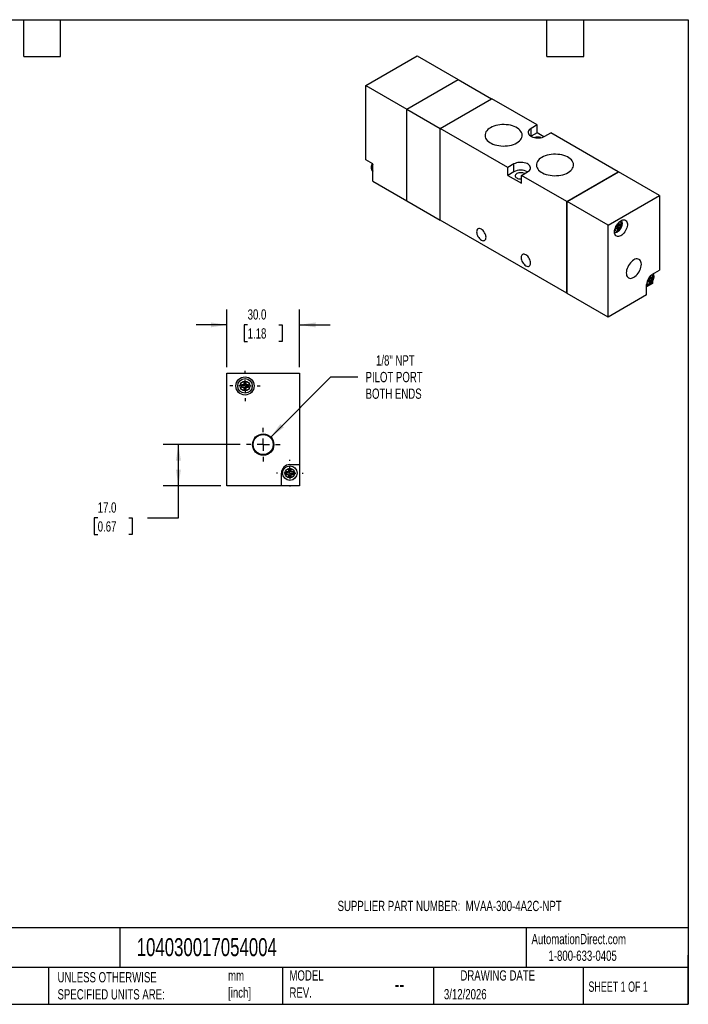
# Model space of a CAD drawing. Header units: millimetres. Extents: x 13 to 546, y 13 to 419.
# Tile 2 of 2: x 270 to 546, y 13 to 419. Entities that reach past the tile are written whole.
import ezdxf

# ---------------------------------------------------------------- set-up
doc = ezdxf.new("R2010")
doc.units = ezdxf.units.MM
doc.header["$LTSCALE"] = 2
doc.linetypes.add('SLD-Center', pattern=[19.05, 15.24, -1.27, 1.27, -1.27])
doc.linetypes.add('SLD-Solid', pattern=[0])
doc.layers.add('CENTER', color=40, linetype='SLD-Center')
doc.layers.add('DIMENSIONS', color=140, linetype='SLD-Solid', lineweight=25)
doc.layers.add('TEXT', color=140, linetype='SLD-Solid', lineweight=25)
doc.styles.add('SLDTEXTSTYLE0', font='TXT', dxfattribs={"width": 0.7})
doc.styles.add('SLDTEXTSTYLE1', font='TXT', dxfattribs={"width": 0.65})
doc.dimstyles.new('SLDDIMSTYLE2', dxfattribs={"dimtxt": 4.316016, "dimasz": 6.604, "dimexe": 0, "dimexo": 0.0625, "dimgap": 1.079004, "dimtad": 0, "dimtih": 1, "dimtoh": 1, "dimdec": 1, "dimrnd": 1e-09, "dimzin": 4, "dimdsep": 46, "dimtxsty": 'SLDTEXTSTYLE0', "dimsah": 1, "dimcen": 0.09, "dimadec": 0, "dimazin": 1, "dimtfac": 1, "dimtdec": 1, "dimtofl": 0, "dimtmove": 0, "dimatfit": 3, "dimfxl": 0, "dimfrac": 2, "dimtolj": 1, "dimtzin": 12, "dimarcsym": 0})
doc.dimstyles.new('SLDDIMSTYLE4', dxfattribs={"dimtxt": 4.316016, "dimasz": 6.604, "dimexe": 0, "dimexo": 0.0625, "dimgap": 1.079004, "dimtad": 0, "dimtih": 1, "dimtoh": 1, "dimdec": 1, "dimrnd": 1e-09, "dimzin": 12, "dimdsep": 46, "dimtxsty": 'SLDTEXTSTYLE0', "dimsah": 1, "dimcen": 0, "dimadec": 0, "dimazin": 3, "dimtfac": 1, "dimtdec": 1, "dimtofl": 0, "dimtmove": 0, "dimatfit": 3, "dimfxl": 0, "dimfrac": 2, "dimtolj": 1, "dimtzin": 12, "dimarcsym": 0})
doc.dimstyles.new('SLDDIMSTYLE5', dxfattribs={"dimtxt": 4.316016, "dimasz": 6.604, "dimexe": 0, "dimexo": 0.0625, "dimgap": 1.079004, "dimtad": 0, "dimtih": 1, "dimtoh": 1, "dimdec": 1, "dimrnd": 1e-09, "dimzin": 4, "dimdsep": 46, "dimtxsty": 'SLDTEXTSTYLE0', "dimsah": 1, "dimcen": 0.09, "dimadec": 0, "dimazin": 1, "dimtfac": 1, "dimtdec": 1, "dimtmove": 0, "dimatfit": 0, "dimfxl": 0, "dimfrac": 2, "dimtolj": 1, "dimtzin": 12, "dimarcsym": 0})

# ---------------------------------------------------------------- blocks, each defined once
blk = doc.blocks.new('_D_6')
at = {"layer": 'DIMENSIONS'}
for p, q in [((361.14, 243.74), (329.28, 243.74)), ((335.63, 226.74), (335.63, 243.74)), ((353.09, 226.74), (329.28, 226.74)), ((335.63, 213.44), (335.63, 226.74)), ((302.32, 213.44), (300.87, 213.44)), ((300.87, 213.44), (300.87, 206.58)), ((315.15, 213.44), (316.6, 213.44)), ((316.6, 213.44), (316.6, 206.58)), ((322.93, 213.44), (335.63, 213.44)), ((300.87, 206.58), (302.32, 206.58)), ((316.6, 206.58), (315.15, 206.58))]:
    blk.add_line(p, q, dxfattribs=at)
for points in [[(335.63, 243.74), (334.62, 237.13), (336.65, 237.13)], [(335.63, 226.74), (336.65, 233.34), (334.62, 233.34)]]:
    blk.add_solid(points, dxfattribs=at)
at = {"layer": 'DIMENSIONS', "char_height": 4.233, "attachment_point": 1, "style": 'SLDTEXTSTYLE0'}
for s, insert in [('17.0', (302.32, 219.87)), ('0.67', (302.32, 212.04))]:
    blk.add_mtext(s, dxfattribs=dict(at, insert=insert))
blk = doc.blocks.new('_D_7')
at = {"layer": 'DIMENSIONS'}
for p, q in [((373.75, 246.85), (398.59, 271.69)), ((398.59, 271.69), (409.7, 271.69))]:
    blk.add_line(p, q, dxfattribs=at)
blk.add_solid([(373.75, 246.85), (379.14, 250.8), (377.7, 252.24)], dxfattribs=at)
at = {"layer": 'DIMENSIONS', "char_height": 4.233, "attachment_point": 1, "style": 'SLDTEXTSTYLE0'}
for s, insert in [('1/8" NPT', (417.21, 280.58)), ('PILOT PORT', (412.88, 273.72)), ('BOTH ENDS', (412.91, 266.86))]:
    blk.add_mtext(s, dxfattribs=dict(at, insert=insert))
blk = doc.blocks.new('_D_8')
at = {"layer": 'DIMENSIONS'}
for p, q in [((355.63, 275.68), (355.63, 299.49)), ((385.63, 275.68), (385.63, 299.49)), ((355.63, 293.14), (342.93, 293.14)), ((364.22, 293.14), (362.77, 293.14)), ((362.77, 293.14), (362.77, 286.28)), ((377.04, 293.14), (378.49, 293.14)), ((378.49, 293.14), (378.49, 286.28)), ((385.63, 293.14), (398.33, 293.14)), ((362.77, 286.28), (364.22, 286.28)), ((378.49, 286.28), (377.04, 286.28))]:
    blk.add_line(p, q, dxfattribs=at)
for points in [[(355.63, 293.14), (349.03, 294.15), (349.03, 292.12)], [(385.63, 293.14), (392.24, 292.12), (392.24, 294.15)]]:
    blk.add_solid(points, dxfattribs=at)
at = {"layer": 'DIMENSIONS', "char_height": 4.233, "attachment_point": 1, "style": 'SLDTEXTSTYLE0'}
for s, insert in [('30.0', (364.22, 299.56)), ('1.18', (364.22, 291.73))]:
    blk.add_mtext(s, dxfattribs=dict(at, insert=insert))
blk = doc.blocks.new('SW_CENTERMARKSYMBOL_2')
at = {"layer": 'CENTER', "color": 0}
for p, q in [((0, 5.08), (0, 6.95)), ((-5.08, 0), (-6.95, 0)), ((0, 0), (-2.54, 0)), ((0, 0), (0, 2.54)), ((0, 0), (0, -2.54)), ((0, 0), (2.54, 0)), ((5.08, 0), (6.95, 0)), ((0, -5.08), (0, -6.95))]:
    blk.add_line(p, q, dxfattribs=at)
blk = doc.blocks.new('SW_CENTERMARKSYMBOL_3')
at = {"layer": 'CENTER', "color": 0}
for p, q in [((0, 5.08), (0, 5.54)), ((-5.08, 0), (-5.54, 0)), ((0, 0), (-2.54, 0)), ((0, 0), (0, 2.54)), ((0, 0), (0, -2.54)), ((0, 0), (2.54, 0)), ((5.08, 0), (5.54, 0)), ((0, -5.08), (0, -5.54))]:
    blk.add_line(p, q, dxfattribs=at)
blk = doc.blocks.new('SW_CENTERMARKSYMBOL_4')
at = {"layer": 'CENTER', "color": 0}
for p, q in [((0, 5.08), (0, 6.29)), ((-5.08, 0), (-6.29, 0)), ((0, 0), (-2.54, 0)), ((0, 0), (0, 2.54)), ((0, 0), (0, -2.54)), ((0, 0), (2.54, 0)), ((5.08, 0), (6.29, 0)), ((0, -5.08), (0, -6.29))]:
    blk.add_line(p, q, dxfattribs=at)

msp = doc.modelspace()

# ---------------------------------------------------------------- linework, layer by layer
for p, q in [((412.94, 392), (434.15, 404.25)), ((434.15, 404.25), (451.12, 394.45)), ((429.91, 382.2), (451.12, 394.45)), ((429.95, 382.18), (451.16, 394.43)), ((451.12, 394.45), (451.12, 394.41)), ((451.16, 394.43), (464.91, 386.49)), ((412.94, 392), (429.91, 382.2)), ((412.94, 361.22), (412.94, 392)), ((443.7, 374.24), (464.91, 386.49)), ((443.73, 374.22), (464.95, 386.47)), ((464.91, 386.49), (464.91, 386.45)), ((483.65, 375.67), (464.95, 386.47)), ((429.91, 344.32), (429.91, 382.2)), ((429.95, 382.18), (443.7, 374.24)), ((429.95, 344.29), (429.95, 382.18)), ((443.7, 336.36), (443.7, 374.24)), ((443.73, 336.33), (443.73, 374.22)), ((471.63, 358.12), (443.73, 374.22)), ((483.65, 375.67), (481.18, 374.24)), ((481.18, 370.98), (481.18, 374.24)), ((483.65, 372.41), (483.65, 375.67)), ((483.65, 372.41), (481.18, 370.98)), ((486.46, 370.79), (483.65, 372.41)), ((486.83, 370.98), (489.31, 372.41)), ((517.2, 356.3), (489.31, 372.41)), ((415.84, 359.54), (412.94, 361.22)), ((415.84, 352.44), (415.84, 359.54)), ((474.1, 359.55), (471.63, 358.12)), ((471.63, 354.85), (471.63, 358.12)), ((474.1, 356.28), (474.1, 359.55)), ((474.1, 356.28), (471.63, 354.85)), ((471.63, 354.85), (477.29, 351.59)), ((477.29, 354.85), (479.76, 356.28)), ((477.29, 351.59), (477.29, 354.85)), ((495.99, 344.06), (477.29, 354.85)), ((495.99, 344.06), (517.2, 356.3)), ((496.02, 344.04), (517.17, 356.24)), ((496.06, 344.02), (517.27, 356.26)), ((517.17, 356.24), (517.2, 356.22)), ((517.2, 356.3), (517.2, 356.22)), ((534.21, 346.48), (517.27, 356.26)), ((415.84, 352.44), (429.91, 344.32)), ((513, 334.24), (534.21, 346.48)), ((534.21, 346.48), (534.21, 315.7)), ((429.95, 344.34), (429.91, 344.32)), ((429.95, 344.29), (443.7, 336.36)), ((495.99, 306.17), (495.99, 344.06)), ((496.02, 306.23), (496.02, 344.04)), ((496.02, 344.04), (496.06, 344.02)), ((496.06, 306.13), (496.06, 344.02)), ((513, 334.24), (496.06, 344.02)), ((443.73, 336.38), (443.7, 336.36)), ((495.99, 306.17), (443.73, 336.33)), ((513, 296.35), (513, 334.24)), ((516.81, 333.91), (516.11, 333.5)), ((516.11, 333.5), (516.11, 332.69)), ((516.11, 333.5), (516.81, 333.1)), ((517.52, 335.14), (516.81, 334.73)), ((516.81, 334.73), (516.81, 333.91)), ((516.81, 334.73), (517.52, 334.32)), ((517.52, 334.32), (516.81, 333.91)), ((516.81, 333.91), (516.81, 333.1)), ((516.81, 333.91), (517.52, 333.5)), ((517.52, 334.32), (517.52, 335.14)), ((518.23, 334.73), (517.52, 334.32)), ((517.52, 334.32), (517.52, 334.32)), ((517.52, 334.32), (518.23, 333.91)), ((517.52, 333.5), (518.23, 333.91)), ((517.52, 332.69), (517.52, 333.5)), ((518.23, 333.91), (518.23, 334.73)), ((516.11, 332.69), (516.81, 333.1)), ((516.81, 333.1), (516.81, 332.28)), ((516.81, 333.09), (517.52, 332.69)), ((516.81, 332.28), (517.52, 332.69)), ((530.6, 313.29), (530.23, 313.08)), ((530.6, 312.48), (530.6, 313.29)), ((531.38, 314.07), (534.21, 315.7)), ((531.31, 310.27), (528.9, 308.88)), ((528.9, 305.54), (528.9, 309.78)), ((529.19, 311.27), (529.19, 310.84)), ((529.19, 310.84), (529.89, 311.25)), ((529.31, 311.59), (529.89, 311.25)), ((529.89, 312.07), (529.4, 311.78)), ((529.89, 312.64), (529.89, 312.07)), ((530.6, 312.48), (529.89, 312.07)), ((529.89, 312.07), (529.89, 311.25)), ((529.89, 312.07), (530.6, 311.66)), ((529.89, 311.25), (529.89, 310.43)), ((529.89, 311.25), (530.6, 310.84)), ((529.89, 310.43), (530.6, 310.84)), ((530.02, 312.81), (530.6, 312.48)), ((531.31, 312.88), (530.6, 312.48)), ((530.6, 312.48), (530.6, 312.48)), ((530.6, 312.48), (531.31, 312.07)), ((530.6, 311.66), (531.31, 312.07)), ((530.6, 310.84), (530.6, 311.66)), ((531.31, 312.07), (531.31, 312.88)), ((531.31, 311.05), (531.31, 310.27)), ((496.06, 306.21), (495.99, 306.17)), ((496.02, 306.23), (496.06, 306.21)), ((513, 296.35), (496.06, 306.13)), ((528.9, 305.54), (513, 296.35)), ((355.63, 226.74), (355.63, 273.14)), ((355.63, 273.14), (385.63, 273.14)), ((385.63, 273.14), (385.63, 235.44)), ((362.63, 268.44), (361.63, 268.44)), ((361.63, 268.44), (361.63, 267.44)), ((363.63, 269.44), (362.63, 269.44)), ((362.63, 269.44), (362.63, 268.44)), ((363.63, 268.44), (363.63, 269.44)), ((364.63, 268.44), (363.63, 268.44)), ((364.63, 267.44), (364.63, 268.44)), ((361.63, 267.44), (362.63, 267.44)), ((362.63, 267.44), (362.63, 266.44)), ((362.63, 266.44), (363.63, 266.44)), ((363.63, 266.44), (363.63, 267.44)), ((363.63, 267.44), (364.63, 267.44)), ((378.13, 226.74), (378.13, 231.94)), ((381.13, 232.44), (380.13, 232.44)), ((380.13, 232.44), (380.13, 231.44)), ((382.13, 233.44), (381.13, 233.44)), ((381.13, 233.44), (381.13, 232.44)), ((381.63, 235.44), (385.63, 235.44)), ((382.13, 232.44), (382.13, 233.44)), ((383.13, 232.44), (382.13, 232.44)), ((383.13, 231.44), (383.13, 232.44)), ((385.63, 235.44), (385.63, 226.74)), ((380.13, 231.44), (381.13, 231.44)), ((381.13, 231.44), (381.13, 230.44)), ((381.13, 230.44), (382.13, 230.44)), ((382.13, 230.44), (382.13, 231.44)), ((382.13, 231.44), (383.13, 231.44)), ((378.13, 226.74), (355.63, 226.74)), ((385.63, 226.74), (378.13, 226.74))]:
    msp.add_line(p, q)
at = {"flags": 128}
for points in [[(464.43, 374.52), (463.84, 374.13), (463.33, 373.71), (462.91, 373.26), (462.58, 372.78), (462.35, 372.28), (462.22, 371.77), (462.19, 371.26), (462.27, 370.74), (462.45, 370.24), (462.73, 369.75), (463.11, 369.28), (463.57, 368.84), (464.13, 368.44), (464.76, 368.08), (465.46, 367.76), (466.22, 367.49), (467.03, 367.27), (467.88, 367.11), (468.75, 367), (469.64, 366.96), (470.53, 366.97), (471.41, 367.05), (472.28, 367.18), (473.11, 367.37), (473.89, 367.61), (474.62, 367.91), (475.29, 368.25), (475.88, 368.64), (476.39, 369.06), (476.82, 369.51), (477.15, 369.99), (477.38, 370.49), (477.51, 371), (477.53, 371.51), (477.46, 372.03), (477.27, 372.53), (476.99, 373.02), (476.62, 373.49), (476.15, 373.93), (475.59, 374.33), (474.96, 374.7), (474.26, 375.01), (473.5, 375.29), (472.7, 375.5), (471.85, 375.66), (470.97, 375.77), (470.08, 375.81), (469.19, 375.8), (468.31, 375.72), (467.45, 375.59), (466.62, 375.4), (465.83, 375.16), (465.1, 374.86), (464.43, 374.52)], [(481.18, 374.24), (480.75, 373.95), (480.41, 373.62), (480.17, 373.27), (480.03, 372.9), (480.01, 372.51), (480.09, 372.14), (480.28, 371.77), (480.57, 371.43), (480.95, 371.12), (481.42, 370.85), (481.96, 370.63), (482.55, 370.46), (483.18, 370.35), (483.84, 370.3), (484.5, 370.32), (485.15, 370.4), (485.76, 370.54), (486.33, 370.73), (486.83, 370.98)], [(485.65, 362.27), (485.05, 361.89), (484.54, 361.47), (484.12, 361.01), (483.79, 360.53), (483.56, 360.04), (483.43, 359.53), (483.4, 359.01), (483.48, 358.5), (483.66, 357.99), (483.94, 357.5), (484.32, 357.04), (484.79, 356.6), (485.34, 356.19), (485.97, 355.83), (486.67, 355.51), (487.43, 355.24), (488.24, 355.02), (489.09, 354.86), (489.96, 354.76), (490.85, 354.71), (491.74, 354.73), (492.63, 354.8), (493.49, 354.93), (494.32, 355.12), (495.1, 355.37), (495.83, 355.66), (496.5, 356.01), (497.09, 356.39), (497.61, 356.81), (498.03, 357.27), (498.36, 357.75), (498.59, 358.24), (498.72, 358.75), (498.75, 359.27), (498.67, 359.78), (498.49, 360.29), (498.21, 360.78), (497.83, 361.24), (497.36, 361.68), (496.81, 362.08), (496.18, 362.45), (495.48, 362.77), (494.72, 363.04), (493.91, 363.26), (493.06, 363.42), (492.19, 363.52), (491.3, 363.57), (490.41, 363.55), (489.52, 363.48), (488.66, 363.34), (487.83, 363.15), (487.05, 362.91), (486.31, 362.61), (485.65, 362.27)], [(479.76, 356.28), (480.19, 356.57), (480.53, 356.9), (480.77, 357.26), (480.9, 357.63), (480.93, 358.01), (480.85, 358.39), (480.66, 358.75), (480.37, 359.1), (479.98, 359.41), (479.52, 359.68), (478.98, 359.9), (478.39, 360.07), (477.75, 360.17), (477.1, 360.22), (476.44, 360.21), (475.79, 360.13), (475.18, 359.99), (474.61, 359.79), (474.1, 359.55)], [(475.34, 355.57), (475.04, 355.35), (474.82, 355.1), (474.7, 354.82), (474.69, 354.54), (474.78, 354.27), (474.97, 354.01), (475.26, 353.78), (475.62, 353.59), (476.04, 353.46), (476.51, 353.37), (476.99, 353.35), (477.29, 353.37)], [(515.65, 331.52), (515.68, 332.06), (515.8, 332.63), (515.98, 333.21), (516.24, 333.79), (516.55, 334.34), (516.91, 334.86), (517.31, 335.32), (517.74, 335.73), (518.19, 336.05), (518.64, 336.29), (519.07, 336.43), (519.49, 336.48), (519.88, 336.43), (520.21, 336.28), (520.5, 336.04), (520.71, 335.71), (520.86, 335.31), (520.94, 334.84), (520.94, 334.32), (520.86, 333.76), (520.71, 333.19), (520.5, 332.61), (520.21, 332.04), (519.88, 331.5), (519.49, 331.01), (519.07, 330.57), (518.64, 330.21), (518.19, 329.93), (517.74, 329.74), (517.31, 329.64), (516.91, 329.64), (516.55, 329.74), (516.24, 329.94), (515.98, 330.22), (515.8, 330.59), (515.68, 331.03), (515.65, 331.52)], [(515.78, 332.57), (515.84, 332.38), (515.99, 332.13), (516.2, 331.96), (516.46, 331.88), (516.76, 331.91), (517.08, 332.03), (517.41, 332.24), (517.73, 332.53), (518.01, 332.89), (518.25, 333.28), (518.43, 333.7), (518.54, 334.13), (518.58, 334.52)], [(518.58, 334.52), (518.54, 334.88), (518.43, 335.17), (518.25, 335.38), (518.01, 335.5), (517.73, 335.53), (517.46, 335.47)], [(462.61, 329.27), (462.58, 329.73), (462.47, 330.22), (462.29, 330.71), (462.04, 331.19), (461.75, 331.64), (461.41, 332.04), (461.05, 332.38), (460.67, 332.64), (460.29, 332.82), (459.93, 332.9), (459.59, 332.89), (459.29, 332.78), (459.05, 332.58), (458.87, 332.29), (458.76, 331.94), (458.72, 331.52), (458.76, 331.06), (458.87, 330.57), (459.05, 330.08), (459.29, 329.6), (459.59, 329.15), (459.93, 328.75), (460.29, 328.41), (460.67, 328.15), (461.05, 327.97), (461.41, 327.89), (461.75, 327.91), (462.04, 328.01), (462.29, 328.22), (462.47, 328.5), (462.58, 328.86), (462.61, 329.27)], [(481, 318.66), (480.96, 319.12), (480.85, 319.61), (480.67, 320.1), (480.43, 320.58), (480.13, 321.03), (479.8, 321.43), (479.43, 321.77), (479.05, 322.03), (478.67, 322.2), (478.31, 322.29), (477.97, 322.27), (477.68, 322.16), (477.44, 321.96), (477.26, 321.68), (477.15, 321.32), (477.11, 320.91), (477.15, 320.45), (477.26, 319.96), (477.44, 319.47), (477.68, 318.99), (477.97, 318.54), (478.31, 318.14), (478.67, 317.8), (479.05, 317.54), (479.43, 317.36), (479.8, 317.28), (480.13, 317.29), (480.43, 317.4), (480.67, 317.6), (480.85, 317.89), (480.96, 318.24), (481, 318.66)], [(526.72, 318.15), (526.68, 318.7), (526.57, 319.18), (526.38, 319.59), (526.12, 319.93), (525.81, 320.17), (525.43, 320.32), (525.02, 320.38), (524.56, 320.33), (524.09, 320.19), (523.6, 319.95), (523.11, 319.63), (522.64, 319.22), (522.19, 318.75), (521.77, 318.21), (521.4, 317.63), (521.08, 317.02), (520.82, 316.39), (520.64, 315.76), (520.52, 315.14), (520.48, 314.56), (520.52, 314.02), (520.64, 313.53), (520.82, 313.12), (521.08, 312.78), (521.4, 312.54), (521.77, 312.39), (522.19, 312.33), (522.64, 312.38), (523.11, 312.52), (523.6, 312.76), (524.09, 313.08), (524.56, 313.49), (525.02, 313.97), (525.43, 314.5), (525.81, 315.08), (526.12, 315.7), (526.38, 316.32), (526.57, 316.95), (526.68, 317.57), (526.72, 318.15)], [(531.66, 312.68), (531.62, 313.03), (531.51, 313.33), (531.33, 313.54), (531.09, 313.66), (530.84, 313.69)], [(528.96, 310.44), (529.07, 310.28), (529.28, 310.12), (529.54, 310.04), (529.84, 310.07), (530.17, 310.19), (530.49, 310.4), (530.81, 310.69), (531.09, 311.04), (531.33, 311.44), (531.51, 311.86), (531.62, 312.28), (531.66, 312.68)]]:
    msp.add_lwpolyline(points, dxfattribs=at)
for centre, radius in [((363.13, 267.94), 3.75), ((363.13, 267.94), 3), ((363.13, 267.94), 2), ((370.63, 243.74), 4.41), ((370.63, 243.74), 4.13), ((381.63, 231.94), 3), ((381.63, 231.94), 2)]:
    msp.add_circle(centre, radius)
for centre, radius, start, end in [((484, 367.06), 3.59, 69.3961, 110.6039), ((418.07, 357.91), 2.61, 148.7255, 211.2745), ((476.93, 350.89), 6.09, 62.3114, 117.6939), ((476.93, 352.51), 3.44, 62.481, 117.5285), ((534.26, 309.55), 5.36, 122.4763, 177.5237), ((381.63, 231.94), 3.5, 90, 180)]:
    msp.add_arc(centre, radius, start, end)
for points, knots in [([(415.58, 359.69), (415.53, 359.58), (415.4, 359.31), (415.27, 358.85), (415.19, 358.34), (415.19, 357.85), (415.27, 357.41), (415.43, 357.04), (415.61, 356.74), (415.77, 356.59), (415.84, 356.54)], [0, 0, 0, 0, 0.099553, 0.244266, 0.391712, 0.542774, 0.675043, 0.800299, 0.920027, 1, 1, 1, 1]), ([(515.68, 331.31), (515.74, 331.3), (515.94, 331.28), (516.28, 331.33), (516.68, 331.46), (517.07, 331.67), (517.46, 331.96), (517.83, 332.32), (518.15, 332.74), (518.43, 333.2), (518.64, 333.68), (518.8, 334.19), (518.86, 334.61), (518.88, 334.95), (518.86, 335.27), (518.79, 335.64), (518.66, 335.97), (518.54, 336.15), (518.49, 336.21)], [0, 0, 0, 0, 0.032914, 0.095634, 0.16126, 0.230681, 0.303283, 0.377174, 0.450938, 0.52455, 0.598459, 0.673124, 0.74919, 0.785655, 0.8294, 0.897663, 0.962247, 1, 1, 1, 1]), ([(528.9, 309.45), (528.92, 309.45), (529.07, 309.44), (529.36, 309.49), (529.76, 309.62), (530.16, 309.83), (530.54, 310.12), (530.91, 310.48), (531.23, 310.9), (531.51, 311.35), (531.72, 311.84), (531.88, 312.34), (531.95, 312.76), (531.96, 313.1), (531.94, 313.43), (531.87, 313.79), (531.77, 314.08), (531.68, 314.21), (531.66, 314.23)], [0, 0, 0, 0, 0.00978, 0.075766, 0.144809, 0.217845, 0.294226, 0.371965, 0.44957, 0.527014, 0.604772, 0.683324, 0.763351, 0.801714, 0.847737, 0.919554, 0.987501, 1, 1, 1, 1])]:
    msp.add_open_spline(points, degree=3, knots=knots)
at = {"layer": 'TEXT'}
for p, q in [((12.7, 419.1), (546.1, 419.1)), ((271.78, 403.86), (271.78, 419.1)), ((287.02, 403.86), (287.02, 419.1)), ((487.68, 403.86), (487.68, 419.1)), ((502.92, 403.86), (502.92, 419.1)), ((546.1, 419.1), (546.1, 12.7)), ((271.78, 403.86), (287.02, 403.86)), ((487.68, 403.86), (502.92, 403.86)), ((546.1, 44.25), (12.7, 44.25)), ((311.52, 44.25), (311.52, 27.94)), ((479.15, 44.25), (479.15, 27.94)), ((546.1, 12.7), (546.1, 33.02)), ((546.1, 27.94), (12.7, 27.94)), ((282, 27.94), (282, 12.7)), ((378.6, 27.94), (378.6, 12.7)), ((440.93, 27.94), (440.93, 12.7)), ((502.7, 27.94), (502.7, 12.7)), ((12.7, 12.7), (546.1, 12.7))]:
    msp.add_line(p, q, dxfattribs=at)

# ---------------------------------------------------------------- block references
at = {"layer": 'CENTER'}
for name, p in [('SW_CENTERMARKSYMBOL_4', (363.13, 267.94)), ('SW_CENTERMARKSYMBOL_2', (370.63, 243.74)), ('SW_CENTERMARKSYMBOL_3', (381.63, 231.94))]:
    msp.add_blockref(name, p, dxfattribs=at)

# ---------------------------------------------------------------- texts
at = {"layer": 'TEXT'}
for s, insert, char_height, attachment_point, style in [('SUPPLIER PART NUMBER:  MVAA-300-4A2C-NPT', (401.35, 55.42), 4.2333, 1, 'SLDTEXTSTYLE0'), ('AutomationDirect.com', (481.39, 41.75), 4.2333, 1, 'SLDTEXTSTYLE0'), ('104030017054004', (318.42, 40), 7.4083, 1, 'SLDTEXTSTYLE0'), ('1-800-633-0405', (488.38, 34.87), 4.2333, 1, 'SLDTEXTSTYLE0'), ('UNLESS OTHERWISE ^JSPECIFIED UNITS ARE:', (285.74, 25.99), 4.2333, 1, 'SLDTEXTSTYLE0'), ('mm^J[inch]', (356.13, 26.72), 4.233, 1, 'SLDTEXTSTYLE0'), ('MODEL ^JREV.', (381.47, 26.73), 4.2333, 1, 'SLDTEXTSTYLE0'), ('DRAWING DATE', (467.45, 26.73), 4.2333, 2, 'SLDTEXTSTYLE0'), ('--', (424.86, 24.15), 6.35, 1, 'SLDTEXTSTYLE0'), ('SHEET 1 OF 1', (504.88, 22.1), 4.2333, 1, 'SLDTEXTSTYLE1'), ('3/12/2026', (445.23, 18.98), 4.233, 1, 'SLDTEXTSTYLE0')]:
    msp.add_mtext(s, dxfattribs=dict(at, insert=insert, char_height=char_height, attachment_point=attachment_point, style=style))

# ---------------------------------------------------------------- dimensions: what is measured, and where the dimension line sits
at = {"layer": 'DIMENSIONS'}
dim = msp.add_linear_dim(base=(355.63, 293.14), p1=(385.63, 273.14), p2=(355.63, 273.14), dimstyle='SLDDIMSTYLE5', dxfattribs=at)
dim.commit()
dim.dimension.update_dxf_attribs({"geometry": '_D_8', "text_midpoint": (370.63, 293.14), "dimtype": 160})
dim = msp.add_diameter_dim_2p(p1=(367.52, 240.62), p2=(373.75, 246.85), text='1/8" NPT\\PPILOT PORT\\PBOTH ENDS', dimstyle='SLDDIMSTYLE4', override={"dimpost": '<>'}, dxfattribs=at)
dim.commit()
dim.dimension.update_dxf_attribs({"geometry": '_D_7', "text_midpoint": (429.92, 271.69), "dimtype": 163})
dim = msp.add_linear_dim(base=(335.63, 243.74), p1=(355.63, 226.74), p2=(363.68, 243.74), angle=90, dimstyle='SLDDIMSTYLE2', dxfattribs=at)
dim.commit()
dim.dimension.update_dxf_attribs({"geometry": '_D_6', "text_midpoint": (335.63, 213.44), "dimtype": 160})

doc.saveas('drawing.dxf')
